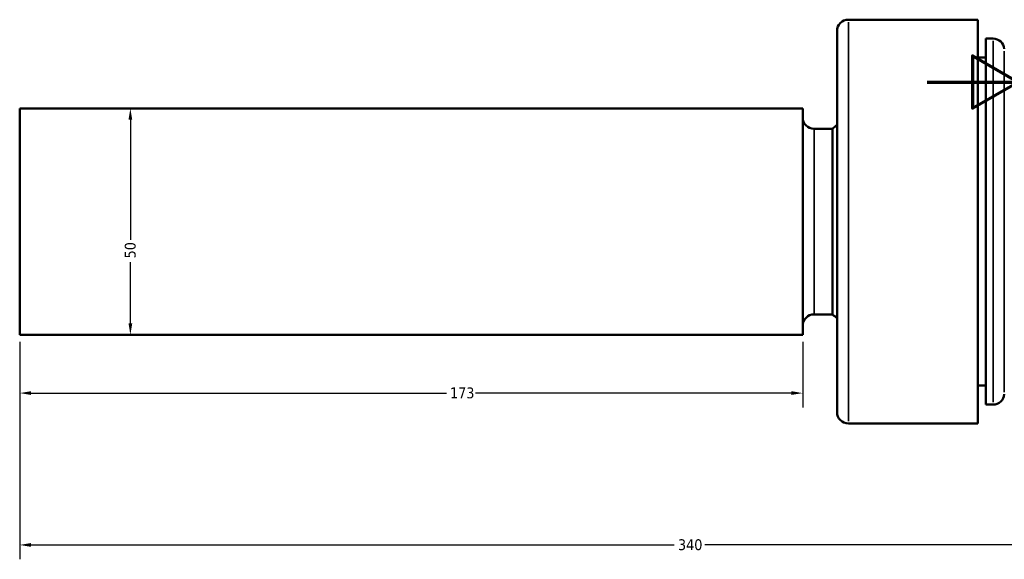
# Model space of a CAD drawing. Header units: millimetres. Extents: x -201 to 907, y -252 to 822.
# Tile 1 of 8: x -201 to 17, y 192 to 311. Entities that reach past the tile are written whole.
import ezdxf

# ---------------------------------------------------------------- set-up
doc = ezdxf.new("R2010")
doc.units = ezdxf.units.MM
for name, color, linetype, lineweight in [('Border (ANSI)', 7, 'Continuous', 70), ('Dimension (ANSI)', 7, 'Continuous', 25), ('Visible (ANSI)', 7, 'Continuous', 50), ('Visible Narrow (ANSI)', 7, 'Continuous', 35)]:
    doc.layers.add(name, color=color, linetype=linetype, lineweight=lineweight)
doc.styles.add('Note Text (ANSI)', font='tahoma.ttf')
doc.dimstyles.new('Default - mm (ANSI)', dxfattribs={"dimtxt": 2.4, "dimasz": 2.5, "dimexe": 3.175, "dimexo": 1.6002, "dimgap": 0.8, "dimtad": 0, "dimtoh": 1, "dimdec": 0, "dimrnd": 1e-08, "dimzin": 4, "dimdsep": 46, "dimtxsty": 'Note Text (ANSI)', "dimcen": 0.09, "dimdle": 10, "dimclrd": 256, "dimclre": 256, "dimclrt": 5, "dimadec": 1, "dimazin": 1, "dimtfac": 1.27, "dimtofl": 0, "dimtmove": 0, "dimatfit": 3, "dimfxl": 1, "dimtolj": 1, "dimtzin": 4, "dimlwd": -1, "dimlwe": -1, "dimarcsym": 0})

# ---------------------------------------------------------------- blocks, each defined once
blk = doc.blocks.new('Borders Default Border')
at = {"layer": 'Border (ANSI)', "flags": 128}
blk.add_lwpolyline([(0, 297), (20, 297), (10, 302.77), (10, 291.23), (20, 297)], dxfattribs=at)
blk = doc.blocks.new('*D9')
at = {"layer": 'Defpoints', "color": 0, "transparency": 16777216}
for p in [(-200.54, 241.16), (139.46, 233.29), (-200.54, 194.7)]:
    blk.add_point(p, dxfattribs=at)
at = {"layer": 'Dimension (ANSI)', "transparency": 16777216}
for p, q in [((-200.54, 239.56), (-200.54, 191.52)), ((139.46, 231.69), (139.46, 191.52)), ((-198.04, 194.7), (-55.9, 194.7)), ((136.96, 194.7), (-49.18, 194.7))]:
    blk.add_line(p, q, dxfattribs=at)
for points in [[(-198.04, 195.11), (-198.04, 194.28), (-200.54, 194.7)], [(136.96, 195.11), (136.96, 194.28), (139.46, 194.7)]]:
    blk.add_solid(points, dxfattribs=at)
at = {"layer": 'Dimension (ANSI)', "color": 5, "transparency": 16777216, "insert": (-55.1, 195.95), "char_height": 2.4, "attachment_point": 1, "style": 'Note Text (ANSI)'}
blk.add_mtext('\\A1;340', dxfattribs=at)
blk = doc.blocks.new('*D10')
at = {"layer": 'Defpoints', "color": 0, "transparency": 16777216}
for p in [(-176.09, 291.16), (-176.09, 241.16), (-176.09, 241.16)]:
    blk.add_point(p, dxfattribs=at)
at = {"layer": 'Dimension (ANSI)', "transparency": 16777216}
for p, q in [((-176.09, 288.66), (-176.09, 262.1)), ((-176.09, 243.66), (-176.09, 257.23))]:
    blk.add_line(p, q, dxfattribs=at)
for points in [[(-176.5, 288.66), (-175.67, 288.66), (-176.09, 291.16)], [(-176.5, 243.66), (-175.67, 243.66), (-176.09, 241.16)]]:
    blk.add_solid(points, dxfattribs=at)
at = {"layer": 'Dimension (ANSI)', "color": 5, "transparency": 16777216, "insert": (-177.33, 258.03), "char_height": 2.4, "attachment_point": 1, "rotation": 90, "style": 'Note Text (ANSI)'}
blk.add_mtext('\\A1;50', dxfattribs=at)
blk = doc.blocks.new('*D11')
at = {"layer": 'Defpoints', "color": 0, "transparency": 16777216}
for p in [(-200.54, 241.16), (-27.54, 241.16), (-27.54, 228.26)]:
    blk.add_point(p, dxfattribs=at)
at = {"layer": 'Dimension (ANSI)', "transparency": 16777216}
for p, q in [((-200.54, 239.56), (-200.54, 225.09)), ((-27.54, 239.56), (-27.54, 225.09)), ((-198.04, 228.26), (-106.27, 228.26)), ((-30.04, 228.26), (-99.81, 228.26))]:
    blk.add_line(p, q, dxfattribs=at)
for points in [[(-198.04, 228.68), (-198.04, 227.85), (-200.54, 228.26)], [(-30.04, 228.68), (-30.04, 227.85), (-27.54, 228.26)]]:
    blk.add_solid(points, dxfattribs=at)
at = {"layer": 'Dimension (ANSI)', "color": 5, "transparency": 16777216, "insert": (-105.47, 229.51), "char_height": 2.4, "attachment_point": 1, "style": 'Note Text (ANSI)'}
blk.add_mtext('\\A1;173', dxfattribs=at)

msp = doc.modelspace()

# ---------------------------------------------------------------- linework, layer by layer
at = {"layer": 'Visible (ANSI)'}
for p, q in [((11.19, 310.79), (-17.45, 310.79)), ((11.19, 310.79), (11.19, 221.54)), ((-19.95, 224.04), (-19.95, 308.29)), ((12.89, 306.6), (12.89, 225.73)), ((14.52, 306.6), (12.89, 306.6)), ((12.89, 302.41), (11.19, 302.41)), ((-200.54, 241.16), (-200.54, 291.16)), ((-200.54, 291.16), (-27.54, 291.16)), ((-27.54, 241.16), (-27.54, 291.16)), ((-25.04, 286.66), (-20.95, 286.66)), ((-20.95, 245.66), (-20.95, 286.66)), ((-25.04, 245.66), (-20.95, 245.66)), ((-200.54, 241.16), (-27.54, 241.16)), ((12.89, 229.91), (11.19, 229.91)), ((14.52, 225.73), (12.89, 225.73)), ((11.19, 221.54), (-17.45, 221.54))]:
    msp.add_line(p, q, dxfattribs=at)
for centre, radius, start, end in [((-17.45, 308.29), 2.5, 90, 180), ((14.52, 304.1), 2.5, 5, 90), ((-25.04, 289.16), 2.5, 180, 270), ((-2.62, 266.16), 27.5, 129.0644, 131.8018), ((-25.04, 243.16), 2.5, 90, 180), ((-2.62, 266.16), 27.5, 228.1982, 230.9356), ((14.52, 228.23), 2.5, 270, 355), ((-17.45, 224.04), 2.5, 180, 270)]:
    msp.add_arc(centre, radius, start, end, dxfattribs=at)
at = {"layer": 'Visible Narrow (ANSI)'}
for p, q in [((-17.45, 310.24), (-17.45, 222.09)), ((14.52, 226.23), (14.52, 306.1)), ((17.01, 303.85), (17.01, 228.48)), ((-25.04, 286.41), (-25.04, 245.92))]:
    msp.add_line(p, q, dxfattribs=at)

# ---------------------------------------------------------------- block references
msp.add_blockref('Borders Default Border', (0, 0))

# ---------------------------------------------------------------- dimensions: what is measured, and where the dimension line sits
at = {"layer": 'Dimension (ANSI)'}
for base, p1, p2, angle, override, picture, middle in [((-176.09, 241.16), (-176.09, 291.16), (-176.09, 241.16), 270, {"dimgap": 0.8, "dimtoh": 0, "dimdec": 0, "dimse1": 1, "dimse2": 1, "dimtol": 0, "dimlim": 0, "dimtp": 0, "dimtm": 0, "dimtdec": 2, "dimatfit": 1}, '*D10', (-176.09, 259.66)), ((-27.54, 228.26), (-200.54, 241.16), (-27.54, 241.16), 180, {"dimgap": 0.8, "dimtoh": 0, "dimdec": 0, "dimtol": 0, "dimlim": 0, "dimtp": 0, "dimtm": 0, "dimtdec": 2, "dimatfit": 1}, '*D11', (-103.04, 228.26))]:
    dim = msp.add_linear_dim(base=base, p1=p1, p2=p2, angle=angle, dimstyle='Default - mm (ANSI)', override=override, dxfattribs=at)
    dim.commit()
    dim.dimension.update_dxf_attribs({"geometry": picture, "text_midpoint": middle, "dimtype": 160})
dim = msp.add_linear_dim(base=(-200.54, 194.7), p1=(139.46, 233.29), p2=(-200.54, 241.16), dimstyle='Default - mm (ANSI)', override={"dimgap": 0.8, "dimtoh": 0, "dimdec": 0, "dimtol": 0, "dimlim": 0, "dimtp": 0, "dimtm": 0, "dimtdec": 2, "dimatfit": 1}, dxfattribs=at)
dim.commit()
dim.dimension.update_dxf_attribs({"geometry": '*D9', "text_midpoint": (-52.54, 194.7), "dimtype": 160})

doc.saveas('drawing.dxf')
